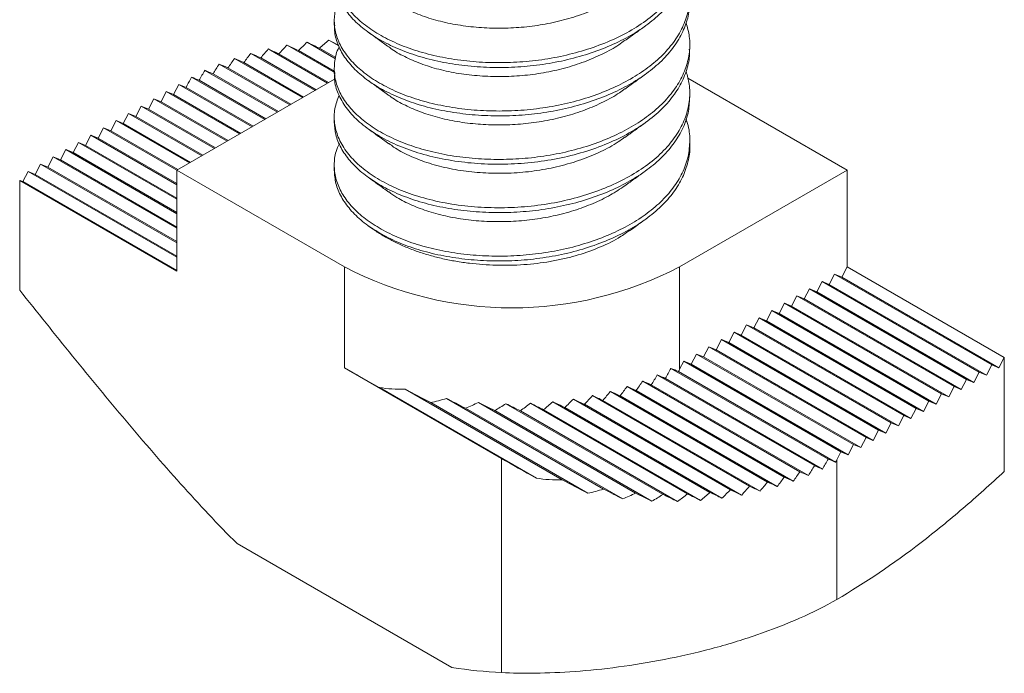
# Model space of a CAD drawing. Header units: millimetres. Extents: x 0 to 210, y 0 to 297.
# Tile 4 of 6: x 113 to 147, y 176 to 199. Entities that reach past the tile are written whole.
import ezdxf

# ---------------------------------------------------------------- set-up
doc = ezdxf.new("R2010")
doc.units = ezdxf.units.MM

msp = doc.modelspace()

# ---------------------------------------------------------------- linework, layer by layer
at = {"color": 7, "linetype": 'Continuous', "lineweight": 15}
for p, q in [((124.023, 198.497), (124.023, 198.334)), ((123.107, 197.753), (124.068, 197.199)), ((123.84, 197.82), (124.173, 197.628)), ((121.798, 197.529), (123.8, 196.373)), ((122.429, 197.655), (124.052, 196.718)), ((122.814, 197.473), (124.023, 196.775)), ((123.522, 197.554), (124.077, 197.234)), ((136.023, 197.517), (136.023, 197.681)), ((120.657, 197.208), (122.952, 195.884)), ((121.209, 197.38), (123.376, 196.129)), ((121.544, 197.227), (123.411, 196.149)), ((122.157, 197.363), (123.835, 196.394)), ((119.657, 196.806), (122.103, 195.394)), ((120.141, 197.017), (122.528, 195.639)), ((120.434, 196.888), (122.563, 195.659)), ((120.971, 197.068), (122.987, 195.904)), ((124.023, 196.864), (124.023, 196.701)), ((124.035, 196.509), (118.71, 193.435)), ((119.207, 196.576), (121.679, 195.149)), ((119.463, 196.469), (121.714, 195.169)), ((119.932, 196.688), (122.138, 195.414)), ((141.337, 193.435), (135.956, 196.541)), ((118.177, 195.742), (118.356, 196.087)), ((118.356, 196.087), (120.831, 194.659)), ((118.356, 196.087), (118.601, 195.987)), ((118.601, 195.987), (118.78, 196.332)), ((118.78, 196.332), (121.255, 194.904)), ((118.78, 196.332), (119.025, 196.232)), ((119.025, 196.232), (119.063, 196.305)), ((119.025, 196.232), (121.29, 194.924)), ((117.752, 195.497), (117.932, 195.843)), ((117.932, 195.843), (120.406, 194.414)), ((117.932, 195.843), (118.177, 195.742)), ((118.601, 195.987), (120.866, 194.679)), ((136.023, 195.884), (136.023, 196.048)), ((117.328, 195.252), (117.508, 195.598)), ((117.508, 195.598), (119.982, 194.169)), ((117.508, 195.598), (117.752, 195.497)), ((117.752, 195.497), (120.017, 194.189)), ((118.177, 195.742), (120.441, 194.434)), ((116.48, 194.762), (116.659, 195.108)), ((116.659, 195.108), (119.134, 193.679)), ((116.659, 195.108), (116.904, 195.007)), ((116.904, 195.007), (117.083, 195.353)), ((117.083, 195.353), (119.558, 193.924)), ((117.083, 195.353), (117.328, 195.252)), ((117.328, 195.252), (119.593, 193.944)), ((124.023, 195.231), (124.023, 195.068)), ((116.055, 194.517), (116.235, 194.863)), ((116.235, 194.863), (118.71, 193.434)), ((116.235, 194.863), (116.48, 194.762)), ((116.48, 194.762), (118.744, 193.455)), ((116.904, 195.007), (119.169, 193.7)), ((115.631, 194.272), (115.811, 194.618)), ((115.811, 194.618), (118.71, 192.944)), ((115.811, 194.618), (116.055, 194.517)), ((116.055, 194.517), (118.71, 192.985)), ((114.783, 193.782), (114.962, 194.128)), ((114.962, 194.128), (118.71, 191.965)), ((114.962, 194.128), (115.207, 194.027)), ((115.207, 194.027), (115.386, 194.373)), ((115.386, 194.373), (118.71, 192.454)), ((115.386, 194.373), (115.631, 194.272)), ((115.631, 194.272), (118.71, 192.495)), ((136.023, 194.251), (136.023, 194.414)), ((114.358, 193.537), (114.538, 193.883)), ((114.538, 193.883), (118.71, 191.475)), ((114.538, 193.883), (114.783, 193.782)), ((114.783, 193.782), (118.71, 191.515)), ((115.207, 194.027), (118.71, 192.005)), ((113.934, 193.293), (114.114, 193.638)), ((114.114, 193.638), (118.71, 190.985)), ((114.114, 193.638), (114.358, 193.537)), ((114.358, 193.537), (118.71, 191.025)), ((118.71, 193.435), (124.367, 190.169)), ((118.71, 193.435), (118.71, 190.029)), ((124.023, 193.598), (124.023, 193.427)), ((135.68, 190.169), (141.337, 193.435)), ((141.337, 193.435), (141.337, 190.169)), ((113.406, 193.09), (113.406, 189.388)), ((118.71, 190.029), (113.406, 193.09)), ((113.406, 193.09), (113.51, 193.048)), ((113.51, 193.048), (113.689, 193.393)), ((113.689, 193.393), (118.71, 190.495)), ((113.689, 193.393), (113.934, 193.293)), ((113.934, 193.293), (118.71, 190.536)), ((113.51, 193.048), (118.71, 190.046)), ((125.173, 191.56), (125.313, 191.46)), ((124.367, 190.169), (124.367, 186.763)), ((135.68, 190.169), (135.68, 186.712)), ((141.337, 190.169), (141.158, 189.823)), ((146.64, 187.107), (141.337, 190.169)), ((140.913, 189.924), (140.733, 189.578)), ((141.158, 189.823), (140.913, 189.924)), ((140.913, 189.924), (146.216, 186.862)), ((141.158, 189.823), (146.461, 186.761)), ((140.489, 189.679), (140.309, 189.333)), ((140.733, 189.578), (140.489, 189.679)), ((140.489, 189.679), (145.792, 186.617)), ((140.733, 189.578), (146.037, 186.516)), ((139.64, 189.189), (139.461, 188.843)), ((139.885, 189.088), (139.64, 189.189)), ((139.64, 189.189), (144.943, 186.127)), ((140.064, 189.434), (139.885, 189.088)), ((140.309, 189.333), (140.064, 189.434)), ((140.064, 189.434), (145.368, 186.372)), ((140.309, 189.333), (145.612, 186.271)), ((139.216, 188.944), (139.036, 188.598)), ((139.461, 188.843), (139.216, 188.944)), ((139.216, 188.944), (144.519, 185.882)), ((139.461, 188.843), (144.764, 185.782)), ((139.885, 189.088), (145.188, 186.026)), ((138.367, 188.454), (138.188, 188.108)), ((138.612, 188.353), (138.367, 188.454)), ((138.367, 188.454), (143.671, 185.393)), ((138.792, 188.699), (138.612, 188.353)), ((139.036, 188.598), (138.792, 188.699)), ((138.792, 188.699), (144.095, 185.637)), ((139.036, 188.598), (144.34, 185.537)), ((137.943, 188.209), (137.763, 187.863)), ((137.943, 188.209), (143.246, 185.148)), ((138.188, 188.108), (137.943, 188.209)), ((138.188, 188.108), (143.491, 185.047)), ((138.612, 188.353), (143.915, 185.292)), ((137.519, 187.964), (137.339, 187.618)), ((137.519, 187.964), (142.822, 184.903)), ((137.763, 187.863), (137.519, 187.964)), ((137.763, 187.863), (143.067, 184.802)), ((136.67, 187.474), (136.491, 187.129)), ((136.67, 187.474), (141.974, 184.413)), ((136.915, 187.374), (136.67, 187.474)), ((137.095, 187.719), (136.915, 187.374)), ((137.095, 187.719), (142.398, 184.658)), ((137.339, 187.618), (137.095, 187.719)), ((137.339, 187.618), (142.643, 184.557)), ((136.246, 187.229), (136.066, 186.884)), ((136.246, 187.229), (141.549, 184.168)), ((136.491, 187.129), (136.246, 187.229)), ((136.491, 187.129), (141.794, 184.067)), ((136.915, 187.374), (142.218, 184.312)), ((135.822, 186.985), (135.68, 186.712)), ((135.822, 186.985), (141.125, 183.923)), ((136.066, 186.884), (135.822, 186.985)), ((136.066, 186.884), (141.37, 183.822)), ((146.037, 186.516), (146.216, 186.862)), ((146.216, 186.862), (146.461, 186.761)), ((146.461, 186.761), (146.64, 187.107)), ((146.64, 187.107), (146.64, 183.265)), ((129.67, 183.701), (124.367, 186.763)), ((134.929, 186.52), (140.232, 183.459)), ((135.39, 186.744), (140.694, 183.682)), ((135.642, 186.639), (140.945, 183.577)), ((145.612, 186.271), (145.792, 186.617)), ((145.792, 186.617), (146.037, 186.516)), ((133.907, 186.131), (139.21, 183.069)), ((134.435, 186.316), (139.738, 183.254)), ((134.724, 186.189), (140.027, 183.128)), ((135.199, 186.405), (140.502, 183.343)), ((144.764, 185.782), (144.943, 186.127)), ((144.943, 186.127), (145.188, 186.026)), ((145.188, 186.026), (145.368, 186.372)), ((145.368, 186.372), (145.612, 186.271)), ((125.546, 186.099), (130.849, 183.038)), ((126.416, 186.046), (131.719, 182.985)), ((132.74, 185.825), (138.043, 182.763)), ((133.343, 185.966), (138.646, 182.905)), ((133.672, 185.817), (138.976, 182.755)), ((134.215, 185.993), (139.519, 182.931)), ((144.34, 185.537), (144.519, 185.882)), ((144.519, 185.882), (144.764, 185.782)), ((127.279, 185.588), (132.583, 182.527)), ((127.812, 185.73), (133.116, 182.669)), ((128.892, 185.597), (134.195, 182.535)), ((129.818, 185.552), (135.122, 182.49)), ((130.645, 185.564), (135.949, 182.503)), ((131.399, 185.619), (136.702, 182.557)), ((132.094, 185.708), (137.397, 182.646)), ((132.472, 185.53), (137.775, 182.468)), ((133.092, 185.662), (138.396, 182.6)), ((143.915, 185.292), (144.095, 185.637)), ((144.095, 185.637), (144.34, 185.537)), ((128.459, 185.397), (133.762, 182.336)), ((129.441, 185.32), (134.744, 182.259)), ((130.305, 185.311), (135.609, 182.25)), ((131.088, 185.349), (136.391, 182.288)), ((131.806, 185.424), (137.11, 182.363)), ((143.067, 184.802), (143.246, 185.148)), ((143.246, 185.148), (143.491, 185.047)), ((143.491, 185.047), (143.671, 185.393)), ((143.671, 185.393), (143.915, 185.292)), ((142.643, 184.557), (142.822, 184.903)), ((142.822, 184.903), (143.067, 184.802)), ((142.218, 184.312), (142.398, 184.658)), ((142.398, 184.658), (142.643, 184.557)), ((141.37, 183.822), (141.549, 184.168)), ((141.549, 184.168), (141.794, 184.067)), ((141.794, 184.067), (141.974, 184.413)), ((141.974, 184.413), (142.218, 184.312)), ((140.984, 183.651), (141.125, 183.923)), ((141.125, 183.923), (141.37, 183.822)), ((129.67, 176.474), (129.67, 183.701)), ((140.984, 183.651), (140.984, 178.942)), ((120.744, 180.829), (127.989, 176.646))]:
    msp.add_line(p, q, dxfattribs=at)
msp.add_arc((130.023, 201.043), 12.257, 242.5153, 297.4847, dxfattribs=at)
for centre, major_axis, ratio, start_param, end_param in [((124.72, 189.036), (5.467, 10.992), 0.531316, 0.955462, 0.99302), ((124.72, 196.308), (7.996, -3.977), 0.06631, 1.754071, 1.8068), ((124.72, 188.465), (5.467, 10.992), 0.531316, 0.862695, 0.902733), ((124.72, 196.728), (7.996, -3.977), 0.06631, 1.67405, 1.714033), ((124.72, 190.18), (5.467, 10.992), 0.531316, 1.12631, 1.160697), ((124.72, 195.469), (7.996, -3.977), 0.06631, 1.92994, 1.977648), ((124.72, 189.608), (5.467, 10.992), 0.531316, 1.042862, 1.078602), ((124.72, 195.888), (7.996, -3.977), 0.06631, 1.844358, 1.8942), ((124.72, 191.324), (5.467, 10.992), 0.531316, 1.285146, 1.317803), ((124.72, 194.629), (7.996, -3.977), 0.06631, 2.091537, 2.136484), ((124.72, 190.752), (5.467, 10.992), 0.531316, 1.206815, 1.240199), ((124.72, 195.049), (7.996, -3.977), 0.06631, 2.012035, 2.058153), ((124.72, 192.468), (5.467, 10.992), 0.531316, 1.437659, 1.469521), ((124.72, 193.79), (7.996, -3.977), 0.06631, 2.245417, 2.288997), ((124.72, 191.896), (5.467, 10.992), 0.531316, 1.361921, 1.394079), ((124.72, 194.209), (7.996, -3.977), 0.06631, 2.169141, 2.213259), ((124.72, 193.039), (5.467, 10.992), 0.531316, 1.512824, 1.537826), ((124.72, 193.37), (7.996, -3.977), 0.06631, 2.320859, 2.364162), ((130.023, 184.432), (7.996, -3.977), 0.06631, 3.959961, 4.151317), ((130.023, 191.122), (5.467, 10.992), 0.531316, 4.522023, 4.554091), ((130.023, 189.469), (7.996, -3.977), 0.06631, 5.405429, 5.448918), ((130.023, 190.55), (5.467, 10.992), 0.531316, 4.597581, 4.629398), ((130.023, 189.889), (7.996, -3.977), 0.06631, 5.480736, 5.52401), ((130.023, 189.978), (5.467, 10.992), 0.531316, 4.672672, 4.679419), ((130.023, 192.265), (5.467, 10.992), 0.531316, 4.367645, 4.400829), ((130.023, 188.629), (7.996, -3.977), 0.06631, 5.252167, 5.296884), ((130.023, 191.693), (5.467, 10.992), 0.531316, 4.445546, 4.478061), ((130.023, 189.049), (7.996, -3.977), 0.06631, 5.329399, 5.373361), ((130.023, 197.412), (5.467, 10.992), 0.531316, 3.299979, 3.426183), ((130.023, 184.852), (7.996, -3.977), 0.06631, 4.277521, 4.395252), ((130.023, 193.409), (5.467, 10.992), 0.531316, 4.205084, 4.240457), ((130.023, 187.79), (7.996, -3.977), 0.06631, 5.091795, 5.139071), ((130.023, 192.837), (5.467, 10.992), 0.531316, 4.287733, 4.321848), ((130.023, 188.21), (7.996, -3.977), 0.06631, 5.173186, 5.218983), ((130.023, 196.84), (5.467, 10.992), 0.531316, 3.543914, 3.613983), ((130.023, 185.272), (7.996, -3.977), 0.06631, 4.465321, 4.548509), ((130.023, 196.268), (5.467, 10.992), 0.531316, 3.697171, 3.752124), ((130.023, 185.691), (7.996, -3.977), 0.06631, 4.603462, 4.672434), ((130.023, 195.696), (5.467, 10.992), 0.531316, 3.821096, 3.868385), ((130.023, 186.111), (7.996, -3.977), 0.06631, 4.719723, 4.780609), ((130.023, 195.125), (5.467, 10.992), 0.531316, 3.929271, 3.971835), ((130.023, 186.531), (7.996, -3.977), 0.06631, 4.823173, 4.878795), ((130.023, 194.553), (5.467, 10.992), 0.531316, 4.027457, 4.066815), ((130.023, 186.951), (7.996, -3.977), 0.06631, 4.918153, 4.970095), ((130.023, 193.981), (5.467, 10.992), 0.531316, 4.118757, 4.15582), ((130.023, 187.37), (7.996, -3.977), 0.06631, 5.007158, 5.056422), ((135.327, 181.371), (7.996, -3.977), 0.06631, 3.959961, 4.151317), ((135.327, 188.06), (5.467, 10.992), 0.531316, 4.522023, 4.554091), ((135.327, 186.407), (7.996, -3.977), 0.06631, 5.405429, 5.448918), ((135.327, 187.488), (5.467, 10.992), 0.531316, 4.597581, 4.629398), ((135.327, 186.827), (7.996, -3.977), 0.06631, 5.480736, 5.52401), ((135.327, 186.916), (5.467, 10.992), 0.531316, 4.672672, 4.679419), ((135.327, 188.632), (5.467, 10.992), 0.531316, 4.445546, 4.478061), ((135.327, 185.988), (7.996, -3.977), 0.06631, 5.329399, 5.373361), ((135.327, 194.35), (5.467, 10.992), 0.531316, 3.299979, 3.426183), ((135.327, 181.79), (7.996, -3.977), 0.06631, 4.277521, 4.395252), ((135.327, 189.776), (5.467, 10.992), 0.531316, 4.287733, 4.321848), ((135.327, 185.148), (7.996, -3.977), 0.06631, 5.173186, 5.218983), ((135.327, 189.204), (5.467, 10.992), 0.531316, 4.367645, 4.400829), ((135.327, 185.568), (7.996, -3.977), 0.06631, 5.252167, 5.296884), ((135.327, 193.779), (5.467, 10.992), 0.531316, 3.543914, 3.613983), ((135.327, 182.21), (7.996, -3.977), 0.06631, 4.465321, 4.548509), ((135.327, 193.207), (5.467, 10.992), 0.531316, 3.697171, 3.752124), ((135.327, 182.63), (7.996, -3.977), 0.06631, 4.603462, 4.672434), ((135.327, 192.635), (5.467, 10.992), 0.531316, 3.821096, 3.868385), ((135.327, 183.05), (7.996, -3.977), 0.06631, 4.719723, 4.780609), ((135.327, 192.063), (5.467, 10.992), 0.531316, 3.929271, 3.971835), ((135.327, 183.469), (7.996, -3.977), 0.06631, 4.823173, 4.878795), ((135.327, 191.491), (5.467, 10.992), 0.531316, 4.027457, 4.066815), ((135.327, 183.889), (7.996, -3.977), 0.06631, 4.918153, 4.970095), ((135.327, 190.919), (5.467, 10.992), 0.531316, 4.118757, 4.15582), ((135.327, 184.309), (7.996, -3.977), 0.06631, 5.007158, 5.056422), ((135.327, 190.347), (5.467, 10.992), 0.531316, 4.205084, 4.240457), ((135.327, 184.728), (7.996, -3.977), 0.06631, 5.091795, 5.139071)]:
    msp.add_ellipse(centre, major_axis=major_axis, ratio=ratio, start_param=start_param, end_param=end_param, dxfattribs=at)
for points, knots in [([(135.89, 201.675), (135.919, 201.6), (136.016, 201.343), (136.04, 200.892), (135.965, 200.331), (135.744, 199.776), (135.389, 199.243), (134.91, 198.75), (134.323, 198.311), (133.64, 197.927), (132.883, 197.609), (132.076, 197.361), (131.245, 197.187), (130.399, 197.085), (129.548, 197.055), (128.702, 197.091), (127.875, 197.197), (127.091, 197.37), (126.373, 197.604), (125.735, 197.894), (125.181, 198.232), (124.721, 198.613), (124.366, 199.031), (124.131, 199.472), (124.014, 199.924), (124.029, 200.379), (124.091, 200.697), (124.183, 200.855), (124.191, 200.869)], [0, 0, 0, 0, 0.01736, 0.059322, 0.101469, 0.144355, 0.187489, 0.230359, 0.272474, 0.314464, 0.357263, 0.397701, 0.438007, 0.477769, 0.516945, 0.556792, 0.597136, 0.637561, 0.677648, 0.717001, 0.756448, 0.796591, 0.837028, 0.877338, 0.917108, 0.956283, 0.996122, 1, 1, 1, 1]), ([(136.009, 200.784), (136.011, 200.692), (136.019, 200.425), (135.9, 199.981), (135.659, 199.465), (135.295, 198.973), (134.828, 198.52), (134.267, 198.114), (133.622, 197.757), (132.899, 197.452), (132.111, 197.207), (131.281, 197.03), (130.435, 196.925), (129.584, 196.891), (128.739, 196.925), (127.91, 197.028), (127.124, 197.198), (126.403, 197.43), (125.76, 197.717), (125.203, 198.053), (124.738, 198.433), (124.378, 198.849), (124.142, 199.29), (124.027, 199.666), (124.035, 199.893), (124.038, 199.967)], [0, 0, 0, 0, 0.023475, 0.068755, 0.114614, 0.160581, 0.206178, 0.250953, 0.295771, 0.341394, 0.387366, 0.433209, 0.478454, 0.522993, 0.568264, 0.614119, 0.660087, 0.705691, 0.750476, 0.795283, 0.8409, 0.886871, 0.932719, 0.977972, 1, 1, 1, 1]), ([(135.9, 200.055), (135.945, 199.89), (136.036, 199.553), (136.025, 199.037), (135.904, 198.512), (135.658, 197.995), (135.295, 197.503), (134.827, 197.05), (134.267, 196.644), (133.622, 196.287), (132.899, 195.982), (132.111, 195.737), (131.281, 195.56), (130.435, 195.455), (129.584, 195.422), (128.739, 195.455), (127.91, 195.558), (127.124, 195.728), (126.403, 195.96), (125.76, 196.247), (125.203, 196.584), (124.738, 196.963), (124.379, 197.38), (124.138, 197.82), (124.016, 198.272), (124.026, 198.727), (124.087, 199.05), (124.18, 199.213), (124.191, 199.233)], [0, 0, 0, 0, 0.037588, 0.076739, 0.116542, 0.156853, 0.197259, 0.237341, 0.276699, 0.316095, 0.3562, 0.396611, 0.436909, 0.47668, 0.515831, 0.555625, 0.595933, 0.636341, 0.676429, 0.715796, 0.755183, 0.795281, 0.835691, 0.875993, 0.915772, 0.954922, 0.994709, 1, 1, 1, 1]), ([(133.827, 199.448), (133.777, 199.408), (133.565, 199.242), (133.102, 198.993), (132.462, 198.713), (131.772, 198.497), (131.065, 198.343), (130.343, 198.251), (129.618, 198.22), (128.898, 198.245), (128.192, 198.33), (127.525, 198.472), (126.911, 198.665), (126.374, 198.909), (126.025, 199.101), (125.883, 199.218), (125.869, 199.23)], [0, 0, 0, 0, 0.025936, 0.10967, 0.195023, 0.275667, 0.356048, 0.435342, 0.513465, 0.592929, 0.673385, 0.754004, 0.833947, 0.912424, 0.991088, 1, 1, 1, 1]), ([(136.009, 199.15), (136.012, 199.067), (136.021, 198.807), (135.907, 198.371), (135.672, 197.854), (135.313, 197.36), (134.85, 196.905), (134.293, 196.497), (133.652, 196.138), (132.932, 195.831), (132.145, 195.583), (131.317, 195.403), (130.472, 195.295), (129.621, 195.258), (128.775, 195.289), (127.945, 195.389), (127.156, 195.556), (126.432, 195.786), (125.786, 196.071), (125.225, 196.405), (124.756, 196.783), (124.391, 197.198), (124.149, 197.637), (124.029, 198.02), (124.036, 198.253), (124.038, 198.334)], [0, 0, 0, 0, 0.021546, 0.066791, 0.112634, 0.158606, 0.204229, 0.249047, 0.293822, 0.339419, 0.385386, 0.431245, 0.476525, 0.521064, 0.5663, 0.612139, 0.658112, 0.703742, 0.748571, 0.793335, 0.838926, 0.884892, 0.930754, 0.976042, 1, 1, 1, 1]), ([(135.9, 198.412), (135.943, 198.258), (136.034, 197.932), (136.027, 197.426), (135.912, 196.901), (135.671, 196.384), (135.313, 195.891), (134.85, 195.435), (134.293, 195.027), (133.652, 194.669), (132.932, 194.361), (132.145, 194.113), (131.317, 193.933), (130.472, 193.825), (129.621, 193.789), (128.775, 193.819), (127.945, 193.919), (127.156, 194.086), (126.432, 194.316), (125.786, 194.601), (125.225, 194.935), (124.756, 195.313), (124.392, 195.728), (124.146, 196.168), (124.019, 196.619), (124.023, 197.074), (124.083, 197.402), (124.177, 197.571), (124.191, 197.596)], [0, 0, 0, 0, 0.035228, 0.074419, 0.114231, 0.154569, 0.195021, 0.235167, 0.274603, 0.314001, 0.354123, 0.394571, 0.434923, 0.474766, 0.513957, 0.553761, 0.594096, 0.634549, 0.6747, 0.714146, 0.753535, 0.793651, 0.834098, 0.874453, 0.914303, 0.953495, 0.993291, 1, 1, 1, 1]), ([(125.174, 198.092), (125.288, 198.01), (125.518, 197.845), (125.749, 197.678), (125.865, 197.595)], [0, 0, 0, 0, 0.500023, 1, 1, 1, 1]), ([(133.835, 197.809), (133.95, 197.891), (134.179, 198.056), (134.41, 198.223), (134.526, 198.306)], [0, 0, 0, 0, 0.499979, 1, 1, 1, 1]), ([(133.826, 197.814), (133.762, 197.765), (133.542, 197.598), (133.088, 197.354), (132.475, 197.086), (131.802, 196.872), (131.096, 196.715), (130.374, 196.621), (129.649, 196.587), (128.928, 196.61), (128.222, 196.692), (127.552, 196.831), (126.936, 197.023), (126.395, 197.265), (126.039, 197.459), (125.891, 197.58), (125.871, 197.597)], [0, 0, 0, 0, 0.032798, 0.11143, 0.191478, 0.27214, 0.352575, 0.431958, 0.510099, 0.589528, 0.669984, 0.750639, 0.830654, 0.909228, 0.987841, 1, 1, 1, 1]), ([(136.009, 197.517), (136.012, 197.441), (136.023, 197.189), (135.914, 196.76), (135.685, 196.243), (135.323, 195.737), (134.84, 195.261), (134.24, 194.829), (133.545, 194.452), (132.762, 194.135), (131.909, 193.889), (131.018, 193.722), (130.111, 193.636), (129.204, 193.63), (128.308, 193.701), (127.446, 193.851), (126.647, 194.074), (125.934, 194.362), (125.315, 194.709), (124.8, 195.105), (124.402, 195.546), (124.144, 196.014), (124.022, 196.404), (124.036, 196.634), (124.04, 196.701)], [0, 0, 0, 0, 0.019621, 0.064834, 0.110666, 0.156648, 0.205315, 0.253061, 0.30095, 0.349698, 0.398745, 0.447511, 0.495436, 0.543151, 0.591797, 0.640834, 0.689685, 0.737782, 0.785376, 0.833906, 0.882919, 0.931839, 0.980094, 1, 1, 1, 1]), ([(135.9, 196.77), (135.942, 196.626), (136.032, 196.311), (136.03, 195.816), (135.919, 195.291), (135.684, 194.773), (135.323, 194.267), (134.84, 193.791), (134.24, 193.359), (133.545, 192.982), (132.762, 192.665), (131.909, 192.419), (131.018, 192.252), (130.111, 192.166), (129.204, 192.161), (128.308, 192.232), (127.446, 192.381), (126.647, 192.604), (125.934, 192.892), (125.315, 193.239), (124.8, 193.636), (124.403, 194.076), (124.138, 194.545), (124.015, 195.026), (124.017, 195.509), (124.132, 195.818), (124.188, 195.971)], [0, 0, 0, 0, 0.032833, 0.072033, 0.111821, 0.152152, 0.192615, 0.235442, 0.277458, 0.3196, 0.362497, 0.405658, 0.448572, 0.490745, 0.532734, 0.575542, 0.618694, 0.661682, 0.704007, 0.745889, 0.788595, 0.831726, 0.874775, 0.917239, 0.959069, 1, 1, 1, 1]), ([(125.175, 196.458), (125.29, 196.376), (125.519, 196.211), (125.751, 196.044), (125.867, 195.961)], [0, 0, 0, 0, 0.500023, 1, 1, 1, 1]), ([(133.834, 196.175), (133.948, 196.257), (134.178, 196.422), (134.409, 196.589), (134.525, 196.672)], [0, 0, 0, 0, 0.499979, 1, 1, 1, 1]), ([(133.825, 196.18), (133.768, 196.136), (133.557, 195.973), (133.113, 195.733), (132.503, 195.463), (131.832, 195.247), (131.126, 195.088), (130.405, 194.99), (129.68, 194.954), (128.959, 194.975), (128.252, 195.054), (127.58, 195.191), (126.961, 195.38), (126.417, 195.62), (126.053, 195.818), (125.899, 195.942), (125.874, 195.963)], [0, 0, 0, 0, 0.029258, 0.107853, 0.187896, 0.268589, 0.349092, 0.428575, 0.506757, 0.586163, 0.666631, 0.747335, 0.827435, 0.906125, 0.984701, 1, 1, 1, 1]), ([(136.019, 195.884), (136.01, 195.711), (135.989, 195.347), (135.791, 194.814), (135.477, 194.297), (135.056, 193.824), (134.537, 193.396), (133.931, 193.017), (133.243, 192.687), (132.482, 192.413), (131.668, 192.204), (130.828, 192.065), (129.978, 191.999), (129.128, 192.002), (128.29, 192.072), (127.48, 192.212), (126.726, 192.416), (126.047, 192.678), (125.45, 192.993), (124.941, 193.353), (124.531, 193.754), (124.236, 194.185), (124.055, 194.626), (124.035, 194.924), (124.026, 195.068)], [0, 0, 0, 0, 0.044698, 0.093361, 0.139338, 0.185165, 0.230374, 0.274916, 0.320222, 0.366091, 0.412054, 0.457632, 0.502376, 0.547227, 0.592869, 0.638845, 0.684676, 0.729894, 0.774435, 0.819732, 0.865599, 0.911563, 0.957148, 1, 1, 1, 1]), ([(135.89, 195.154), (135.91, 195.105), (136.005, 194.875), (136.039, 194.45), (135.988, 193.889), (135.793, 193.344), (135.477, 192.828), (135.056, 192.355), (134.537, 191.926), (133.931, 191.547), (133.243, 191.217), (132.482, 190.943), (131.668, 190.734), (130.828, 190.596), (129.978, 190.529), (129.128, 190.532), (128.29, 190.603), (127.48, 190.742), (126.726, 190.946), (126.047, 191.209), (125.45, 191.524), (124.941, 191.883), (124.531, 192.284), (124.235, 192.715), (124.058, 193.163), (124.007, 193.617), (124.05, 194.011), (124.157, 194.244), (124.198, 194.331)], [0, 0, 0, 0, 0.011321, 0.053419, 0.095392, 0.138174, 0.178595, 0.218885, 0.258631, 0.297791, 0.337622, 0.377949, 0.418358, 0.458428, 0.497765, 0.537196, 0.577323, 0.617744, 0.658037, 0.697791, 0.73695, 0.776773, 0.817097, 0.857507, 0.897584, 0.93693, 0.976351, 1, 1, 1, 1]), ([(125.175, 194.825), (125.29, 194.743), (125.518, 194.578), (125.75, 194.412), (125.865, 194.329)], [0, 0, 0, 0, 0.500026, 1, 1, 1, 1]), ([(133.835, 194.543), (133.949, 194.625), (134.178, 194.789), (134.409, 194.955), (134.524, 195.038)], [0, 0, 0, 0, 0.499982, 1, 1, 1, 1]), ([(133.825, 194.548), (133.753, 194.494), (133.516, 194.313), (133.022, 194.054), (132.358, 193.776), (131.631, 193.56), (130.871, 193.411), (130.098, 193.333), (129.325, 193.323), (128.561, 193.377), (127.827, 193.499), (127.145, 193.682), (126.542, 193.924), (126.115, 194.145), (125.926, 194.294), (125.876, 194.333)], [0, 0, 0, 0, 0.03646, 0.120481, 0.206012, 0.292069, 0.377632, 0.461717, 0.545431, 0.630783, 0.716824, 0.802536, 0.886922, 0.970425, 1, 1, 1, 1]), ([(136.022, 194.251), (136.023, 194.248), (136.042, 194.07), (135.972, 193.714), (135.8, 193.192), (135.492, 192.685), (135.076, 192.211), (134.561, 191.78), (133.958, 191.399), (133.274, 191.067), (132.516, 190.79), (131.704, 190.578), (130.864, 190.437), (130.014, 190.367), (129.165, 190.367), (128.325, 190.435), (127.514, 190.571), (126.757, 190.773), (126.075, 191.033), (125.474, 191.346), (124.961, 191.703), (124.546, 192.103), (124.246, 192.533), (124.058, 192.98), (124.035, 193.284), (124.023, 193.435)], [0, 0, 0, 0, 0.00095, 0.045768, 0.091392, 0.137364, 0.183208, 0.228452, 0.272991, 0.318262, 0.364117, 0.410086, 0.45569, 0.500475, 0.545282, 0.590899, 0.63687, 0.682718, 0.727971, 0.77251, 0.817772, 0.863623, 0.909593, 0.955204, 1, 1, 1, 1]), ([(125.174, 193.193), (125.288, 193.111), (125.517, 192.946), (125.748, 192.779), (125.864, 192.696)], [0, 0, 0, 0, 0.5000251, 1, 1, 1, 1]), ([(133.836, 192.91), (133.951, 192.993), (134.18, 193.157), (134.411, 193.324), (134.526, 193.407)], [0, 0, 0, 0, 0.4999809, 1, 1, 1, 1]), ([(133.836, 192.912), (133.677, 192.805), (133.35, 192.585), (132.766, 192.305), (132.119, 192.065), (131.425, 191.881), (130.709, 191.757), (129.985, 191.696), (129.261, 191.693), (128.546, 191.747), (127.856, 191.861), (127.213, 192.029), (126.637, 192.248), (126.184, 192.474), (125.96, 192.637), (125.874, 192.7)], [0, 0, 0, 0, 0.0751, 0.154547, 0.234986, 0.315587, 0.395514, 0.473974, 0.552622, 0.63266, 0.713285, 0.793656, 0.872949, 0.951053, 1, 1, 1, 1]), ([(133.991, 191.388), (134.054, 191.434), (134.232, 191.562), (134.411, 191.691), (134.527, 191.774)], [0, 0, 0, 0, 0.355144, 1, 1, 1, 1]), ([(133.984, 191.398), (133.861, 191.31), (133.552, 191.088), (132.936, 190.798), (132.295, 190.575), (131.743, 190.435), (131.168, 190.321), (130.569, 190.249), (129.959, 190.221), (129.344, 190.223), (128.73, 190.268), (128.131, 190.356), (127.686, 190.444), (127.255, 190.554), (126.837, 190.685), (126.436, 190.837), (126.059, 191.008), (125.713, 191.197), (125.465, 191.348), (125.343, 191.441), (125.315, 191.462)], [0, 0, 0, 0, 0.058896, 0.148303, 0.237738, 0.283755, 0.329772, 0.420479, 0.467173, 0.513869, 0.605606, 0.652767, 0.699928, 0.747174, 0.794419, 0.843036, 0.891654, 0.938896, 0.98614, 1, 1, 1, 1]), ([(113.406, 189.388), (114.59, 187.895), (115.783, 186.415), (117.603, 184.252), (118.216, 183.541), (119.461, 182.152), (120.093, 181.475), (120.744, 180.829)], [0, 0, 0, 0, 0.5, 0.5, 0.75, 0.75, 1, 1, 1, 1]), ([(146.64, 183.265), (146.18, 182.837), (145.712, 182.417), (144.775, 181.615), (144.305, 181.232), (142.891, 180.141), (141.941, 179.495), (140.984, 178.942)], [0, 0, 0, 0, 0.25, 0.25, 0.5, 0.5, 1, 1, 1, 1]), ([(140.984, 178.942), (140.596, 178.719), (140.177, 178.507), (139.276, 178.107), (138.789, 177.917), (137.79, 177.573), (137.278, 177.418), (136.225, 177.14), (135.692, 177.019), (134.645, 176.814), (134.121, 176.729), (133.105, 176.595), (132.618, 176.546), (131.684, 176.478), (131.234, 176.459), (130.405, 176.449), (130.022, 176.456), (129.67, 176.474)], [0, 0, 0, 0, 0.125, 0.125, 0.25, 0.25, 0.375, 0.375, 0.5, 0.5, 0.625, 0.625, 0.75, 0.75, 0.875, 0.875, 1, 1, 1, 1])]:
    msp.add_open_spline(points, degree=3, knots=knots, dxfattribs=at)
msp.add_open_spline([(127.989, 176.646), (128.563, 176.553), (129.121, 176.502), (129.67, 176.474)], degree=3, dxfattribs=at)

doc.saveas('drawing.dxf')
